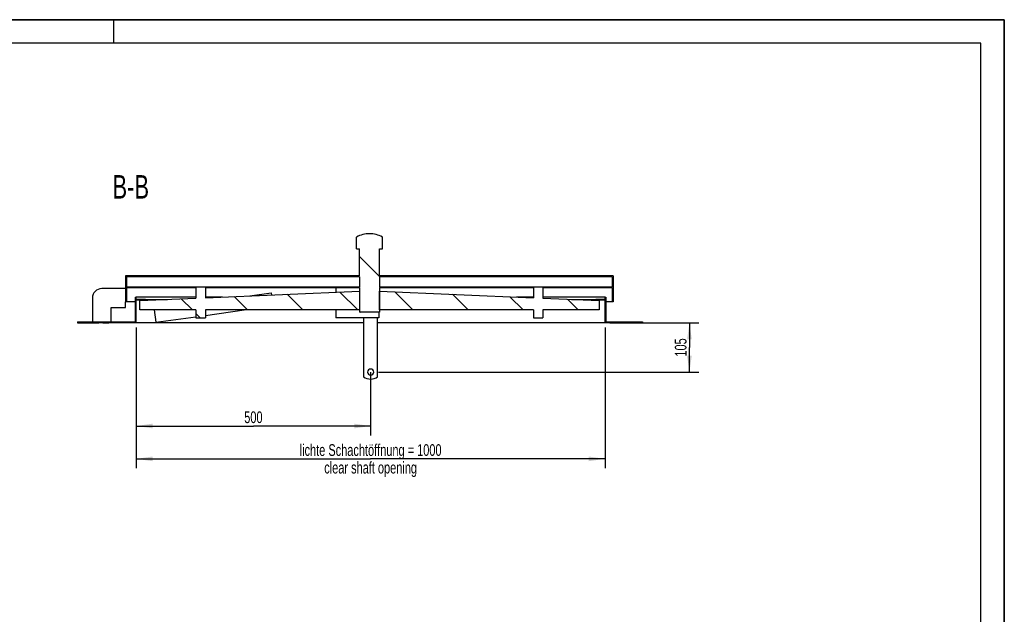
# Model space of a CAD drawing. Header units: millimetres. Extents: x 0 to 4200, y 0 to 2970.
# Tile 5 of 5: x 2100 to 4200, y 1702 to 2970. Entities that reach past the tile are written whole.
import ezdxf

# ---------------------------------------------------------------- set-up
doc = ezdxf.new("R2010")
doc.units = ezdxf.units.MM
doc.header["$LTSCALE"] = 231
doc.layers.get('0').update_dxf_attribs({"linetype": 'CONTINUOUS'})
for name, color, linetype in [('050_DIMENSIONING', 7, 'CONTINUOUS'), ('053_NOTES', 7, 'CONTINUOUS'), ('_2D-BEM', 7, 'CONTINUOUS'), ('_ACHSEN', 7, 'CONTINUOUS')]:
    doc.layers.add(name, color=color, linetype=linetype)
doc.styles.get("Standard").update_dxf_attribs({"font": 'txt', "width": 0.7})
doc.dimstyles.new('DIMSTYLE_1', dxfattribs={"dimtxt": 25, "dimasz": 35, "dimexe": 2, "dimexo": 1, "dimtad": 1, "dimdec": 1, "dimtxsty": 'Standard', "dimblk": '_FILLED', "dimblk1": '_FILLED', "dimblk2": '_FILLED', "dimcen": 0.09, "dimazin": 2, "dimtp": 0.8, "dimtm": 0.8, "dimtfac": 1, "dimtdec": 1, "dimtofl": 0, "dimtmove": 0, "dimatfit": 3, "dimldrblk": '_FILLED', "dimfxl": 1, "dimtolj": 1, "dimarcsym": 0})
doc.dimstyles.new('DIMSTYLE_4', dxfattribs={"dimtxt": 25, "dimasz": 35, "dimexe": 2, "dimexo": 1, "dimtad": 1, "dimtxsty": 'Standard', "dimblk": '_FILLED', "dimblk1": '_FILLED', "dimblk2": '_FILLED', "dimcen": 0.09, "dimazin": 2, "dimtp": 0.8, "dimtm": 0.8, "dimtfac": 1, "dimtofl": 0, "dimtmove": 0, "dimatfit": 3, "dimldrblk": '_FILLED', "dimfxl": 1, "dimtolj": 1, "dimarcsym": 0})
doc.dimstyles.new('DIMSTYLE_5', dxfattribs={"dimtxt": 25, "dimasz": 35, "dimexe": 2, "dimexo": 1, "dimtad": 1, "dimtxsty": 'Standard', "dimblk": '_FILLED', "dimblk1": '_FILLED', "dimblk2": '_FILLED', "dimcen": 0.09, "dimazin": 2, "dimtp": 0.3, "dimtm": 0.3, "dimtfac": 1, "dimtofl": 0, "dimtmove": 0, "dimatfit": 3, "dimldrblk": '_FILLED', "dimfxl": 1, "dimtolj": 1, "dimarcsym": 0})

# ---------------------------------------------------------------- blocks, each defined once
blk = doc.blocks.new('_FILLED')
at = {"color": 0, "linetype": 'ByBlock'}
blk.add_solid([(0, 0), (-1, 0.1428571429), (-1, -0.1428571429)], dxfattribs=at)
blk = doc.blocks.new('*D3')
at = {"layer": '_2D-BEM', "color": 2, "linetype": 'Continuous', "transparency": 16777216}
for p, q in [((2348.4731298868, 2313.6487652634), (2348.4731298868, 2013.6487652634)), ((3348.4731298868, 2313.6487652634), (3348.4731298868, 2013.6487652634)), ((2348.4731298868, 2033.6487652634), (2848.4731298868, 2033.6487652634)), ((3348.4731298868, 2033.6487652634), (2848.4731298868, 2033.6487652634))]:
    blk.add_line(p, q, dxfattribs=at)
at = {"layer": '_2D-BEM', "color": 2, "linetype": 'Continuous', "transparency": 16777216, "xscale": 35, "yscale": 35, "zscale": 35, "rotation": 180}
blk.add_blockref('_FILLED', (2348.4731298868, 2033.6487652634), dxfattribs=at)
at = {"layer": '_2D-BEM', "color": 2, "linetype": 'Continuous', "transparency": 16777216, "xscale": 35, "yscale": 35, "zscale": 35}
blk.add_blockref('_FILLED', (3348.4731298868, 2033.6487652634), dxfattribs=at)
at = {"layer": '_2D-BEM', "color": 2, "linetype": 'Continuous', "transparency": 16777216, "insert": (2848.4731298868, 2064.8987652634), "char_height": 25, "width": 718.2142857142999, "attachment_point": 2, "line_spacing_factor": 0.9}
blk.add_mtext('lichte Schachtöffnung = 1000\\Pclear shaft opening ', dxfattribs=at)
blk = doc.blocks.new('*D7')
at = {"layer": '050_DIMENSIONING', "color": 2, "linetype": 'Continuous', "transparency": 16777216}
for p, q in [((2348.4731298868, 2313.6487652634), (2348.4731298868, 2083.6487652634)), ((2848.4731298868, 2218.6487652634), (2848.4731298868, 2083.6487652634)), ((2348.4731298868, 2103.6487652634), (2598.4731298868, 2103.6487652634)), ((2848.4731298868, 2103.6487652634), (2598.4731298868, 2103.6487652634))]:
    blk.add_line(p, q, dxfattribs=at)
at = {"layer": '050_DIMENSIONING', "color": 2, "linetype": 'Continuous', "transparency": 16777216, "xscale": 35, "yscale": 35, "zscale": 35, "rotation": 180}
blk.add_blockref('_FILLED', (2348.4731298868, 2103.6487652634), dxfattribs=at)
at = {"layer": '050_DIMENSIONING', "color": 2, "linetype": 'Continuous', "transparency": 16777216, "xscale": 35, "yscale": 35, "zscale": 35}
blk.add_blockref('_FILLED', (2848.4731298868, 2103.6487652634), dxfattribs=at)
at = {"layer": '050_DIMENSIONING', "color": 2, "linetype": 'Continuous', "transparency": 16777216, "insert": (2598.4731298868, 2134.8987652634), "char_height": 25, "width": 85.7142857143, "attachment_point": 2, "line_spacing_factor": 0.9}
blk.add_mtext('500', dxfattribs=at)
blk = doc.blocks.new('*D8')
at = {"layer": '050_DIMENSIONING', "color": 2, "linetype": 'Continuous', "transparency": 16777216}
for p, q in [((3358.4731298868, 2323.6487652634), (3548.4731298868, 2323.6487652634)), ((3528.4731298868, 2323.6487652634), (3528.4731298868, 2271.1487652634)), ((3528.4731298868, 2218.6487652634), (3528.4731298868, 2271.1487652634)), ((2864.9731298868, 2218.6487652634), (3548.4731298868, 2218.6487652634))]:
    blk.add_line(p, q, dxfattribs=at)
at = {"layer": '050_DIMENSIONING', "color": 2, "linetype": 'Continuous', "transparency": 16777216, "xscale": 35, "yscale": 35, "zscale": 35}
for p, rotation in [((3528.4731298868, 2323.6487652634), 90), ((3528.4731298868, 2218.6487652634), 270)]:
    blk.add_blockref('_FILLED', p, dxfattribs=dict(at, rotation=rotation))
at = {"layer": '050_DIMENSIONING', "color": 2, "linetype": 'Continuous', "transparency": 16777216, "insert": (3497.2231298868, 2271.1487652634), "char_height": 25, "width": 77.6785714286, "attachment_point": 2, "rotation": 90, "line_spacing_factor": 0.9}
blk.add_mtext('105', dxfattribs=at)

msp = doc.modelspace()

# ---------------------------------------------------------------- hatches: boundary and pattern name
at = {"linetype": 'Continuous'}
h = msp.add_hatch(dxfattribs=at)
h.set_pattern_fill('ANSI31', color=2, angle=90, style=0, pattern_type=2)
h.set_pattern_definition([(135, (2848.4731298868, 2323.6487652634), (-58.781764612, -58.781764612), [])])
h.paths.add_polyline_path([(3428.4731298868, 2323.6487652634), (3419.9731298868, 2323.6487652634), (3419.9731298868, 2325.6487652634), (3428.4731298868, 2325.6487652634)])
edge = h.paths.add_edge_path()
edge.add_line((3406.9731298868, 2323.6487652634), (3348.4731298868, 2323.6487652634))
edge.add_line((3348.4731298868, 2323.6487652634), (3348.4731298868, 2371.6487652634))
edge.add_line((3348.4731298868, 2371.6487652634), (3328.4731298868, 2371.6487652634))
edge.add_line((3328.4731298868, 2371.6487652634), (3328.4731298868, 2373.6487652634))
edge.add_line((3348.4731298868, 2373.6487652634), (3328.4731298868, 2373.6487652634))
edge.add_line((3348.4731298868, 2373.6487652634), (3348.4731298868, 2378.6487652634))
edge.add_line((3348.4731298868, 2378.6487652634), (3350.4731298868, 2378.6487652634))
edge.add_line((3350.4731298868, 2378.6487652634), (3350.4731298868, 2325.6487652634))
edge.add_line((3350.4731298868, 2325.6487652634), (3406.9731298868, 2325.6487652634))
edge.add_line((3406.9731298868, 2323.6487652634), (3406.9731298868, 2325.6487652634))
edge = h.paths.add_edge_path()
edge.add_line((2348.4731298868, 2323.6487652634), (2289.9731298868, 2323.6487652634))
edge.add_line((2289.9731298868, 2323.6487652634), (2289.9731298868, 2325.6487652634))
edge.add_line((2289.9731298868, 2325.6487652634), (2346.4731298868, 2325.6487652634))
edge.add_line((2346.4731298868, 2378.6487652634), (2346.4731298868, 2325.6487652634))
edge.add_line((2346.4731298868, 2378.6487652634), (2348.4731298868, 2378.6487652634))
edge.add_line((2348.4731298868, 2373.6487652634), (2348.4731298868, 2378.6487652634))
edge.add_line((2368.4731298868, 2373.6487652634), (2348.4731298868, 2373.6487652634))
edge.add_line((2368.4731298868, 2371.6487652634), (2368.4731298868, 2373.6487652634))
edge.add_line((2368.4731298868, 2371.6487652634), (2348.4731298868, 2371.6487652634))
edge.add_line((2348.4731298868, 2323.6487652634), (2348.4731298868, 2371.6487652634))
edge = h.paths.add_edge_path()
edge.add_line((2276.9731298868, 2323.6487652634), (2268.4731298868, 2323.6487652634))
edge.add_line((2268.4731298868, 2325.6487652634), (2268.4731298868, 2323.6487652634))
edge.add_line((2268.4731298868, 2325.6487652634), (2276.9731298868, 2325.6487652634))
edge.add_line((2276.9731298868, 2323.6487652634), (2276.9731298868, 2325.6487652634))
edge = h.paths.add_edge_path()
edge.add_line((3365.9731298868, 2368.6487652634), (3363.9731298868, 2368.6487652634))
edge.add_line((3363.9731298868, 2398.3987652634), (3363.9731298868, 2368.6487652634))
edge.add_line((3363.9731298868, 2398.3987652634), (3215.9731298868, 2398.3987652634))
edge.add_line((3215.9731298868, 2398.3987652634), (3215.9731298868, 2376.2349427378))
edge.add_line((3215.9731298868, 2376.2349427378), (3335.9731298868, 2371.1154888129))
edge.add_line((3335.9731298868, 2371.1154888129), (3335.9731298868, 2351.1154888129))
edge.add_line((3335.9731298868, 2351.1154888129), (3215.9731298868, 2351.1154888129))
edge.add_line((3215.9731298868, 2351.1154888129), (3215.9731298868, 2334.3987652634))
edge.add_line((3195.9731298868, 2334.3987652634), (3215.9731298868, 2334.3987652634))
edge.add_line((3195.9731298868, 2351.1154888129), (3195.9731298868, 2334.3987652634))
edge.add_line((3195.9731298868, 2351.1154888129), (2867.1731298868, 2351.1154888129))
edge.add_line((2867.1731298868, 2351.1154888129), (2867.1731298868, 2391.1154888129))
edge.add_line((2867.1731298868, 2391.1154888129), (3195.9731298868, 2377.0881850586))
edge.add_line((3195.9731298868, 2398.3987652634), (3195.9731298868, 2377.0881850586))
edge.add_line((3195.9731298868, 2398.3987652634), (2867.1731298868, 2398.3987652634))
edge.add_line((2867.1731298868, 2398.3987652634), (2867.1731298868, 2346.1487652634))
edge.add_line((2867.1731298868, 2346.1487652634), (2824.7731298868, 2346.1487652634))
edge.add_line((2824.7731298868, 2398.3987652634), (2824.7731298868, 2346.1487652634))
edge.add_line((2824.7731298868, 2398.3987652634), (2495.9731298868, 2398.3987652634))
edge.add_line((2495.9731298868, 2398.3987652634), (2495.9731298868, 2377.0881850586))
edge.add_line((2495.9731298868, 2377.0881850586), (2824.7731298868, 2391.1154888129))
edge.add_line((2824.7731298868, 2391.1154888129), (2824.7731298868, 2351.1154888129))
edge.add_line((2824.7731298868, 2351.1154888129), (2495.9731298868, 2351.1154888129))
edge.add_line((2495.9731298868, 2351.1154888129), (2495.9731298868, 2334.3987652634))
edge.add_line((2475.9731298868, 2334.3987652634), (2495.9731298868, 2334.3987652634))
edge.add_line((2475.9731298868, 2351.1154888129), (2475.9731298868, 2334.3987652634))
edge.add_line((2475.9731298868, 2351.1154888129), (2355.9731298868, 2351.1154888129))
edge.add_line((2355.9731298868, 2351.1154888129), (2355.9731298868, 2371.1154888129))
edge.add_line((2355.9731298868, 2371.1154888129), (2475.9731298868, 2376.2349427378))
edge.add_line((2475.9731298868, 2398.3987652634), (2475.9731298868, 2376.2349427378))
edge.add_line((2475.9731298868, 2398.3987652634), (2327.9731298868, 2398.3987652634))
edge.add_line((2327.9731298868, 2398.3987652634), (2327.9731298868, 2368.6487652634))
edge.add_line((2327.9731298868, 2368.6487652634), (2325.9731298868, 2368.6487652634))
edge.add_line((2325.9731298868, 2423.6487652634), (2325.9731298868, 2368.6487652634))
edge.add_line((2824.7731298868, 2423.6487652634), (2325.9731298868, 2423.6487652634))
edge.add_line((2824.7731298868, 2423.6487652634), (2824.7731298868, 2481.6487652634))
edge.add_line((2818.4731298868, 2481.6487652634), (2824.7731298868, 2481.6487652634))
edge.add_line((2818.4731298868, 2481.6487652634), (2818.4731298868, 2506.6487652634))
edge.add_arc((2845.9731298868, 2456.1512405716), 57.5, 450, 478.57187814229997, ccw=False)
edge.add_arc((2845.9731298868, 2456.1512405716), 57.5, 61.42812185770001, 90)
edge.add_line((2873.4731298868, 2481.6487652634), (2873.4731298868, 2506.6487652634))
edge.add_line((2867.1731298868, 2481.6487652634), (2873.4731298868, 2481.6487652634))
edge.add_line((2867.1731298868, 2423.6487652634), (2867.1731298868, 2481.6487652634))
edge.add_line((3365.9731298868, 2423.6487652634), (2867.1731298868, 2423.6487652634))
edge.add_line((3365.9731298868, 2423.6487652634), (3365.9731298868, 2368.6487652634))
edge.add_line((2327.9731298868, 2421.6487652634), (2327.9731298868, 2399.6487652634))
edge.add_line((2824.7731298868, 2399.6487652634), (2327.9731298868, 2399.6487652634))
edge.add_line((2824.7731298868, 2421.6487652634), (2824.7731298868, 2399.6487652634))
edge.add_line((2824.7731298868, 2421.6487652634), (2327.9731298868, 2421.6487652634))
edge.add_line((3363.9731298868, 2421.6487652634), (3363.9731298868, 2399.6487652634))
edge.add_line((3363.9731298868, 2421.6487652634), (2867.1731298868, 2421.6487652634))
edge.add_line((2867.1731298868, 2421.6487652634), (2867.1731298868, 2399.6487652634))
edge.add_line((3363.9731298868, 2399.6487652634), (2867.1731298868, 2399.6487652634))

# ---------------------------------------------------------------- linework, layer by layer
at = {"color": 7, "linetype": 'Continuous'}
for p, q in [((0, 2970), (4200, 2970)), ((4200, 0), (4200, 2970)), ((2818.4731298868, 2481.6487652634), (2818.4731298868, 2506.6487652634)), ((2873.4731298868, 2481.6487652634), (2873.4731298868, 2506.6487652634)), ((2818.4731298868, 2481.6487652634), (2824.7731298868, 2481.6487652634)), ((2824.7731298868, 2423.6487652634), (2824.7731298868, 2481.6487652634)), ((2867.1731298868, 2423.6487652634), (2867.1731298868, 2481.6487652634)), ((2867.1731298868, 2481.6487652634), (2873.4731298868, 2481.6487652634)), ((2824.7731298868, 2423.6487652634), (2325.9731298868, 2423.6487652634)), ((2325.9731298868, 2423.6487652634), (2325.9731298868, 2368.6487652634)), ((2824.7731298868, 2421.6487652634), (2327.9731298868, 2421.6487652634)), ((2327.9731298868, 2421.6487652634), (2327.9731298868, 2399.6487652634)), ((2824.7731298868, 2421.6487652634), (2824.7731298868, 2399.6487652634)), ((3365.9731298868, 2423.6487652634), (2867.1731298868, 2423.6487652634)), ((2867.1731298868, 2421.6487652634), (2867.1731298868, 2399.6487652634)), ((3363.9731298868, 2421.6487652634), (2867.1731298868, 2421.6487652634)), ((3363.9731298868, 2421.6487652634), (3363.9731298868, 2399.6487652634)), ((3365.9731298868, 2423.6487652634), (3365.9731298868, 2368.6487652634)), ((2325.9731298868, 2396.6487652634), (2274.9731298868, 2396.6487652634)), ((2824.7731298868, 2399.6487652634), (2327.9731298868, 2399.6487652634)), ((2327.9731298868, 2398.3987652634), (2327.9731298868, 2368.6487652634)), ((2475.9731298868, 2398.3987652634), (2327.9731298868, 2398.3987652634)), ((2475.9731298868, 2398.3987652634), (2475.9731298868, 2376.2349427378)), ((2495.9731298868, 2398.3987652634), (2495.9731298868, 2377.0881850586)), ((2824.7731298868, 2398.3987652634), (2495.9731298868, 2398.3987652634)), ((2773.9731298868, 2398.3987652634), (2773.9731298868, 2388.948253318)), ((2824.7731298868, 2398.3987652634), (2824.7731298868, 2391.1154888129)), ((3363.9731298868, 2399.6487652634), (2867.1731298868, 2399.6487652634)), ((2867.1731298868, 2398.3987652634), (2867.1731298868, 2391.1154888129)), ((3195.9731298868, 2398.3987652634), (2867.1731298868, 2398.3987652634)), ((3195.9731298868, 2398.3987652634), (3195.9731298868, 2377.0881850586)), ((3215.9731298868, 2398.3987652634), (3215.9731298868, 2376.2349427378)), ((3363.9731298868, 2398.3987652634), (3215.9731298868, 2398.3987652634)), ((3363.9731298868, 2398.3987652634), (3363.9731298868, 2368.6487652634)), ((2254.9731298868, 2376.6487652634), (2254.9731298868, 2325.6487652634)), ((2346.4731298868, 2378.6487652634), (2348.4731298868, 2378.6487652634)), ((2346.4731298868, 2378.6487652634), (2346.4731298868, 2325.6487652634)), ((2475.9731298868, 2378.6487652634), (2348.4731298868, 2378.6487652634)), ((2348.4731298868, 2373.6487652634), (2348.4731298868, 2378.6487652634)), ((2368.4731298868, 2373.6487652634), (2348.4731298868, 2373.6487652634)), ((2355.9731298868, 2371.1154888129), (2475.9731298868, 2376.2349427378)), ((2368.4731298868, 2373.6487652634), (2415.3531298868, 2373.6487652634)), ((2368.4731298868, 2371.6487652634), (2368.4731298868, 2373.6487652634)), ((2495.9731298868, 2377.0881850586), (2824.7731298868, 2391.1154888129)), ((2532.5531298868, 2378.6487652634), (2495.9731298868, 2378.6487652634)), ((2591.0325783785, 2381.143622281), (2636.5320600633, 2387.5135497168)), ((2636.5320600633, 2387.5135497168), (2637.1484140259, 2383.1110214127)), ((2824.7731298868, 2391.1154888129), (2824.7731298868, 2351.1154888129)), ((2824.7731298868, 2391.1154888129), (2824.7731298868, 2351.1154888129)), ((2867.1731298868, 2391.1154888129), (2867.1731298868, 2351.1154888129)), ((2867.1731298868, 2391.1154888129), (3195.9731298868, 2377.0881850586)), ((2867.1731298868, 2351.1154888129), (2867.1731298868, 2391.1154888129)), ((3195.9731298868, 2378.6487652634), (3159.3931298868, 2378.6487652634)), ((3348.4731298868, 2378.6487652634), (3215.9731298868, 2378.6487652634)), ((3215.9731298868, 2376.2349427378), (3335.9731298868, 2371.1154888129)), ((3276.5931298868, 2373.6487652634), (3328.4731298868, 2373.6487652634)), ((3348.4731298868, 2373.6487652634), (3328.4731298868, 2373.6487652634)), ((3328.4731298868, 2371.6487652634), (3328.4731298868, 2373.6487652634)), ((3348.4731298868, 2373.6487652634), (3348.4731298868, 2378.6487652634)), ((3348.4731298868, 2378.6487652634), (3350.4731298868, 2378.6487652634)), ((3350.4731298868, 2378.6487652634), (3350.4731298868, 2325.6487652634)), ((2294.9731298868, 2356.6487652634), (2325.9731298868, 2356.6487652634)), ((2294.9731298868, 2325.6487652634), (2294.9731298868, 2356.6487652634)), ((2325.9731298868, 2356.6487652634), (2325.9731298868, 2368.6487652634)), ((2327.9731298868, 2368.6487652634), (2325.9731298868, 2368.6487652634)), ((2346.4731298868, 2368.6487652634), (2327.9731298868, 2368.6487652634)), ((2348.4731298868, 2323.6487652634), (2348.4731298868, 2371.6487652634)), ((2368.4731298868, 2371.6487652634), (2348.4731298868, 2371.6487652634)), ((2355.9731298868, 2351.1154888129), (2355.9731298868, 2371.1154888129)), ((3323.4731298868, 2371.6487652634), (3328.4731298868, 2371.6487652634)), ((3348.4731298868, 2371.6487652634), (3328.4731298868, 2371.6487652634)), ((3335.9731298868, 2371.1154888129), (3335.9731298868, 2351.1154888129)), ((3348.4731298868, 2323.6487652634), (3348.4731298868, 2371.6487652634)), ((3363.9731298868, 2368.6487652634), (3350.4731298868, 2368.6487652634)), ((3365.9731298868, 2368.6487652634), (3363.9731298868, 2368.6487652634)), ((2475.9731298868, 2351.1154888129), (2355.9731298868, 2351.1154888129)), ((2386.7277885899, 2351.1154888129), (2390.4141997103, 2324.78398081)), ((2390.4141997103, 2324.78398081), (2475.9731298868, 2336.7622310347)), ((2475.9731298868, 2351.1154888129), (2475.9731298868, 2334.3987652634)), ((2475.9731298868, 2334.3987652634), (2495.9731298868, 2334.3987652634)), ((2495.9731298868, 2339.5622310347), (2578.4963997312, 2351.1154888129)), ((2495.9731298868, 2351.1154888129), (2495.9731298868, 2334.3987652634)), ((2824.7731298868, 2351.1154888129), (2495.9731298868, 2351.1154888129)), ((2773.9731298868, 2351.1154888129), (2773.9731298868, 2334.3987652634)), ((2865.9731298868, 2334.3987652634), (2773.9731298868, 2334.3987652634)), ((2824.7731298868, 2351.1154888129), (2824.7731298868, 2346.1487652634)), ((2867.1731298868, 2346.1487652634), (2824.7731298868, 2346.1487652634)), ((2865.9731298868, 2346.1487652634), (2865.9731298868, 2334.3987652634)), ((2867.1731298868, 2351.1154888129), (2867.1731298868, 2346.1487652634)), ((3195.9731298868, 2351.1154888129), (2867.1731298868, 2351.1154888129)), ((3195.9731298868, 2351.1154888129), (3195.9731298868, 2334.3987652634)), ((3195.9731298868, 2334.3987652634), (3215.9731298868, 2334.3987652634)), ((3215.9731298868, 2351.1154888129), (3215.9731298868, 2334.3987652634)), ((3335.9731298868, 2351.1154888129), (3215.9731298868, 2351.1154888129)), ((2223.4731298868, 2325.6487652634), (2268.4731298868, 2325.6487652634)), ((2223.4731298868, 2325.6487652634), (2223.4731298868, 2323.6487652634)), ((2223.4731298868, 2323.6487652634), (2268.4731298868, 2323.6487652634)), ((2268.4731298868, 2325.6487652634), (2276.9731298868, 2325.6487652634)), ((2268.4731298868, 2325.6487652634), (2268.4731298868, 2323.6487652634)), ((2276.9731298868, 2323.6487652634), (2268.4731298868, 2323.6487652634)), ((2276.9731298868, 2325.6487652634), (2283.4731298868, 2325.6487652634)), ((2276.9731298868, 2323.6487652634), (2276.9731298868, 2325.6487652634)), ((2276.9731298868, 2323.6487652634), (2283.4731298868, 2323.6487652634)), ((2283.4731298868, 2325.6487652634), (2289.9731298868, 2325.6487652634)), ((2283.4731298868, 2323.6487652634), (2289.9731298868, 2323.6487652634)), ((2289.9731298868, 2325.6487652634), (2346.4731298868, 2325.6487652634)), ((2289.9731298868, 2323.6487652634), (2289.9731298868, 2325.6487652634)), ((2348.4731298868, 2323.6487652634), (2289.9731298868, 2323.6487652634)), ((3406.9731298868, 2323.6487652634), (3348.4731298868, 2323.6487652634)), ((3350.4731298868, 2325.6487652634), (3406.9731298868, 2325.6487652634)), ((3406.9731298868, 2325.6487652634), (3413.4731298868, 2325.6487652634)), ((3406.9731298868, 2323.6487652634), (3406.9731298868, 2325.6487652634)), ((3406.9731298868, 2323.6487652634), (3413.4731298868, 2323.6487652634)), ((3413.4731298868, 2325.6487652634), (3419.9731298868, 2325.6487652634)), ((3413.4731298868, 2323.6487652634), (3419.9731298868, 2323.6487652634)), ((3419.9731298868, 2325.6487652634), (3428.4731298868, 2325.6487652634)), ((3419.9731298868, 2323.6487652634), (3419.9731298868, 2325.6487652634)), ((3428.4731298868, 2323.6487652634), (3419.9731298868, 2323.6487652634)), ((3428.4731298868, 2325.6487652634), (3428.4731298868, 2323.6487652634))]:
    msp.add_line(p, q, dxfattribs=at)
at = {"color": 3, "linetype": 'Continuous'}
for p, q in [((4200, 2970), (0, 2970)), ((2300, 2970), (2300, 2920)), ((4200, 2970), (4200, 0))]:
    msp.add_line(p, q, dxfattribs=at)
at = {"color": 5, "linetype": 'Continuous'}
for p, q in [((4150, 2920), (50, 2920)), ((4150, 50), (4150, 2920))]:
    msp.add_line(p, q, dxfattribs=at)
at = {"color": 7, "linetype": 'Continuous'}
for centre, radius, start, end in [((2845.9731298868, 2456.1512405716), 57.5, 90, 118.5718781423), ((2845.9731298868, 2456.1512405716), 57.5, 61.42812185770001, 90), ((2274.9731298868, 2376.6487652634), 20, 90, 180)]:
    msp.add_arc(centre, radius, start, end, dxfattribs=at)
at = {"layer": '_ACHSEN', "color": 7, "linetype": 'Continuous'}
for p, q in [((2833.4731298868, 2334.3987652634), (2833.4731298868, 2208.6487652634)), ((2863.4731298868, 2208.6487652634), (2863.4731298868, 2334.3987652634)), ((2833.4731298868, 2323.6487652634), (2348.4731298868, 2323.6487652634)), ((3348.4731298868, 2323.6487652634), (2863.4731298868, 2323.6487652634))]:
    msp.add_line(p, q, dxfattribs=at)
for centre, radius, start, end in [((2848.4731298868, 2228.6487652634), 25, 233.1301023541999, 306.8698976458), ((2848.4731298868, 2218.6487652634), 6.5, 0, 180), ((2848.4731298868, 2218.6487652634), 6.5, 180, 360)]:
    msp.add_arc(centre, radius, start, end, dxfattribs=at)

# ---------------------------------------------------------------- texts
at = {"layer": '053_NOTES', "color": 2, "linetype": 'Continuous', "insert": (2375.8933072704, 2638.6512405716), "char_height": 50, "width": 171.4285714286, "attachment_point": 3, "line_spacing_factor": 0.9}
msp.add_mtext('B-B', dxfattribs=at)

# ---------------------------------------------------------------- dimensions: what is measured, and where the dimension line sits
at = {"layer": '050_DIMENSIONING', "color": 2, "linetype": 'Continuous'}
dim = msp.add_linear_dim(base=(2848.4731298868, 2103.6487652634), p1=(2348.4731298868, 2314.6487652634), p2=(2848.4731298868, 2219.6487652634), dimstyle='DIMSTYLE_4', dxfattribs=at)
dim.commit()
dim.dimension.update_dxf_attribs({"geometry": '*D7', "text_midpoint": (2594.9017089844, 2103.6487652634), "dimtype": 160})
dim = msp.add_linear_dim(base=(3528.4731298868, 2218.6487652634), p1=(3357.4731298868, 2323.6487652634), p2=(2863.9731298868, 2218.6487652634), angle=270, dimstyle='DIMSTYLE_5', dxfattribs=at)
dim.commit()
dim.dimension.update_dxf_attribs({"geometry": '*D8', "text_midpoint": (3528.4731298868, 2267.5773277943), "dimtype": 160})
at = {"layer": '_2D-BEM', "color": 2, "linetype": 'Continuous'}
dim = msp.add_linear_dim(base=(3348.4731298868, 2033.6487652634), p1=(2348.4731298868, 2314.6487652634), p2=(3348.4731298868, 2314.6487652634), text='lichte Schachtöffnung = <>\\Pclear shaft opening ', dimstyle='DIMSTYLE_1', dxfattribs=at)
dim.commit()
dim.dimension.update_dxf_attribs({"geometry": '*D3', "text_midpoint": (2848.4731298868, 2033.6487652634), "dimtype": 160})

doc.saveas('drawing.dxf')
